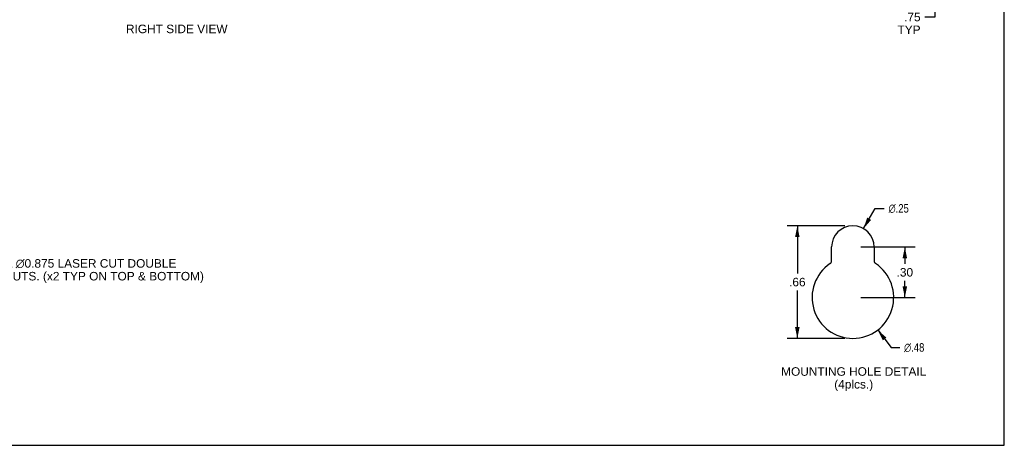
# Model space of a CAD drawing. Header units: inches. Extents: x 0 to 63, y 0 to 40.7.
# Tile 12 of 14: x 30.8 to 63, y 0 to 13.9. Entities that reach past the tile are written whole.
import ezdxf

# ---------------------------------------------------------------- set-up
doc = ezdxf.new("R2010")
doc.units = ezdxf.units.IN
doc.header["$LTSCALE"] = 3.462963
doc.header["$MEASUREMENT"] = 0
doc.layers.get('0').update_dxf_attribs({"linetype": 'CONTINUOUS'})
doc.layers.add('DIMENSIONS', color=7, linetype='CONTINUOUS')
doc.styles.get("Standard").update_dxf_attribs({"font": 'arial.ttf'})
doc.styles.add('TEXTSTYLE_1', font='gdt', dxfattribs={"width": 0.8})
doc.dimstyles.new('DIMSTYLE_1', dxfattribs={"dimtxt": 0.277778, "dimasz": 0.37037, "dimexe": 0.09, "dimexo": 0.07, "dimgap": 0.0375, "dimtad": 0, "dimtih": 1, "dimtoh": 1, "dimzin": 4, "dimdsep": 46, "dimtxsty": 'Standard', "dimblk": '_FILLED', "dimblk1": '_FILLED', "dimblk2": '_FILLED', "dimcen": 0.09, "dimadec": 3, "dimazin": 1, "dimtfac": 1, "dimtdec": 3, "dimtofl": 0, "dimtmove": 0, "dimatfit": 3, "dimldrblk": '_FILLED', "dimfxl": 0, "dimtolj": 1, "dimtzin": 4, "dimarcsym": 0})
doc.dimstyles.new('DIMSTYLE_2', dxfattribs={"dimtxt": 0.277778, "dimasz": 0.37037, "dimexe": 0.09, "dimexo": 0.07, "dimgap": 0.09, "dimtad": 0, "dimtih": 1, "dimtoh": 1, "dimlfac": 0.27, "dimzin": 4, "dimdsep": 46, "dimtxsty": 'Standard', "dimblk": '_FILLED', "dimblk1": '_FILLED', "dimblk2": '_FILLED', "dimcen": 0.09, "dimadec": 3, "dimazin": 1, "dimtfac": 1, "dimtdec": 3, "dimtofl": 0, "dimtmove": 0, "dimatfit": 1, "dimldrblk": '_FILLED', "dimfxl": 0, "dimtolj": 1, "dimtzin": 4, "dimarcsym": 0})
doc.dimstyles.new('DIMSTYLE_3', dxfattribs={"dimtxt": 0.277778, "dimasz": 0.37037, "dimexe": 0.09, "dimexo": 0.07, "dimgap": 0.0375, "dimtad": 0, "dimtih": 1, "dimtoh": 1, "dimlfac": 0.27, "dimzin": 4, "dimdsep": 46, "dimtxsty": 'Standard', "dimblk": '_FILLED', "dimblk1": '_FILLED', "dimblk2": '_FILLED', "dimcen": 0.09, "dimadec": 3, "dimazin": 1, "dimtfac": 1, "dimtdec": 3, "dimtofl": 0, "dimtmove": 0, "dimatfit": 3, "dimldrblk": '_FILLED', "dimfxl": 0, "dimtolj": 1, "dimtzin": 4, "dimarcsym": 0})

# ---------------------------------------------------------------- blocks, each defined once
blk = doc.blocks.new('_FILLED')
at = {"color": 0, "linetype": 'ByBlock'}
blk.add_solid([(0, 0), (-1, 0.2), (-1, -0.2)], dxfattribs=at)
blk = doc.blocks.new('*D5')
at = {"layer": 'DIMENSIONS', "color": 2, "linetype": 'Continuous'}
for p, q in [((58.363, 7.073), (58.745, 7.733)), ((58.745, 7.733), (59.043, 7.733))]:
    blk.add_line(p, q, dxfattribs=at)
at = {"layer": 'DIMENSIONS', "color": 2, "linetype": 'Continuous', "xscale": 0.3703703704, "yscale": 0.3703703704, "zscale": 0.3703703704, "rotation": 239.9728827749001}
blk.add_blockref('_FILLED', (58.363, 7.073), dxfattribs=at)
at = {"layer": 'DIMENSIONS', "color": 2, "linetype": 'Continuous', "insert": (59.182, 7.872), "char_height": 0.27778, "width": 0.9094, "attachment_point": 1, "line_spacing_factor": 0.9, "style": 'TEXTSTYLE_1'}
blk.add_mtext('{\\fgdt;n}\\fArial;.25', dxfattribs=at)
blk = doc.blocks.new('*D6')
at = {"layer": 'DIMENSIONS', "color": 2, "linetype": 'Continuous'}
for p, q in [((58.827, 3.763), (59.264, 3.193)), ((59.264, 3.193), (59.55, 3.193))]:
    blk.add_line(p, q, dxfattribs=at)
at = {"layer": 'DIMENSIONS', "color": 2, "linetype": 'Continuous', "xscale": 0.3703703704, "yscale": 0.3703703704, "zscale": 0.3703703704, "rotation": 127.4653944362}
blk.add_blockref('_FILLED', (58.827, 3.763), dxfattribs=at)
at = {"layer": 'DIMENSIONS', "color": 2, "linetype": 'Continuous', "insert": (59.689, 3.332), "char_height": 0.27778, "width": 0.9094, "attachment_point": 1, "line_spacing_factor": 0.9, "style": 'TEXTSTYLE_1'}
blk.add_mtext('{\\fgdt;n}\\fArial;.48', dxfattribs=at)
blk = doc.blocks.new('*D7')
at = {"layer": 'DIMENSIONS', "color": 2, "linetype": 'Continuous'}
for p, q in [((57.757, 7.166), (55.867, 7.166)), ((56.201, 7.166), (56.201, 5.605)), ((56.201, 3.488), (56.201, 5.049)), ((57.757, 3.488), (55.867, 3.488))]:
    blk.add_line(p, q, dxfattribs=at)
at = {"layer": 'DIMENSIONS', "color": 2, "linetype": 'Continuous', "xscale": 0.3703703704, "yscale": 0.3703703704, "zscale": 0.3703703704}
for p, rotation in [((56.201, 7.166), 90), ((56.201, 3.488), 270)]:
    blk.add_blockref('_FILLED', p, dxfattribs=dict(at, rotation=rotation))
at = {"layer": 'DIMENSIONS', "color": 2, "linetype": 'Continuous', "insert": (56.201, 5.466), "char_height": 0.2778, "width": 0.53903, "attachment_point": 2, "line_spacing_factor": 0.9}
blk.add_mtext('.66', dxfattribs=at)
blk = doc.blocks.new('*D12')
at = {"layer": 'DIMENSIONS', "color": 2, "linetype": 'Continuous'}
for p, q in [((60.691, 15.693), (60.691, 16.433)), ((59.318, 15.693), (61.024, 15.693)), ((60.02, 14.943), (61.024, 14.943)), ((60.691, 14.943), (60.691, 13.977)), ((60.691, 13.977), (60.367, 13.977))]:
    blk.add_line(p, q, dxfattribs=at)
at = {"layer": 'DIMENSIONS', "color": 2, "linetype": 'Continuous', "xscale": 0.3703703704, "yscale": 0.3703703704, "zscale": 0.3703703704}
for p, rotation in [((60.691, 15.693), 270), ((60.691, 14.943), 90)]:
    blk.add_blockref('_FILLED', p, dxfattribs=dict(at, rotation=rotation))
at = {"layer": 'DIMENSIONS', "color": 2, "linetype": 'Continuous', "insert": (60.228, 14.116), "char_height": 0.2778, "width": 0.75279, "attachment_point": 3, "line_spacing_factor": 0.9}
blk.add_mtext('.75\\PTYP', dxfattribs=at)
blk = doc.blocks.new('*D14')
at = {"layer": 'DIMENSIONS', "color": 2, "linetype": 'Continuous'}
for p, q in [((58.275, 6.472), (60.046, 6.472)), ((59.713, 6.472), (59.713, 5.924)), ((59.713, 4.822), (59.713, 5.369)), ((58.275, 4.822), (60.046, 4.822))]:
    blk.add_line(p, q, dxfattribs=at)
at = {"layer": 'DIMENSIONS', "color": 2, "linetype": 'Continuous', "xscale": 0.3703703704, "yscale": 0.3703703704, "zscale": 0.3703703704}
for p, rotation in [((59.713, 6.472), 90), ((59.713, 4.822), 270)]:
    blk.add_blockref('_FILLED', p, dxfattribs=dict(at, rotation=rotation))
at = {"layer": 'DIMENSIONS', "color": 2, "linetype": 'Continuous', "insert": (59.713, 5.785), "char_height": 0.2778, "width": 0.53903, "attachment_point": 2, "line_spacing_factor": 0.9}
blk.add_mtext('.30', dxfattribs=at)

msp = doc.modelspace()

# ---------------------------------------------------------------- linework, layer by layer
at = {"color": 7, "linetype": 'Continuous'}
for p, q in [((62.963, 0), (62.963, 40.741)), ((0, 0), (62.963, 0))]:
    msp.add_line(p, q, dxfattribs=at)
at = {"color": 3, "linetype": 'Continuous'}
for p, q in [((57.322, 6.02), (57.322, 6.472)), ((58.71, 6.472), (58.71, 6.02))]:
    msp.add_line(p, q, dxfattribs=at)
for centre, radius, start, end in [((58.016, 6.472), 0.694, 0, 180), ((58.016, 4.822), 1.333, 123.8964, 56.1036), ((57.21, 6.02), 0.111, 303.8964, 360), ((58.822, 6.02), 0.111, 180, 236.1036)]:
    msp.add_arc(centre, radius, start, end, dxfattribs=at)

# ---------------------------------------------------------------- texts
at = {"layer": 'DIMENSIONS', "color": 2, "linetype": 'Continuous', "line_spacing_factor": 0.9}
for s, insert, char_height, width, attachment_point in [('RIGHT SIDE VIEW', (35.926, 13.728), 0.27778, 3.31268, 2), (' \\fgdt;{\\fgdt;n}\\fArial;1.125 {\\ftxt.shx;\\W0.166667;\\H0.277778; }& \\fgdt;{\\fgdt;n}\\fArial;0.875 LASER CUT DOUBLE\\P KNOCKOUTS. (x2 TYP ON TOP & BOTTOM)', (28.773, 6.075), 0.277778, 8.02561, 1), ('MOUNTING HOLE DETAIL\\P(4plcs.)', (58.043, 2.547), 0.27778, 4.73461, 2)]:
    msp.add_mtext(s, dxfattribs=dict(at, insert=insert, char_height=char_height, width=width, attachment_point=attachment_point))

# ---------------------------------------------------------------- dimensions: what is measured, and where the dimension line sits
at = {"layer": 'DIMENSIONS', "color": 2, "linetype": 'Continuous'}
dim = msp.add_linear_dim(base=(60.691, 15.693), p1=(59.95, 14.943), p2=(59.248, 15.693), angle=90, text='<>\\PTYP', dimstyle='DIMSTYLE_1', dxfattribs=at)
dim.commit()
dim.dimension.update_dxf_attribs({"geometry": '*D12', "text_midpoint": (59.852, 13.768), "dimtype": 160})
for p1, p2, picture, middle in [((58.36349, 7.07276), (57.66848, 5.87028), '*D5', (59.6367, 7.73333)), ((58.827, 3.763), (57.205, 5.88), '*D6', (60.144, 3.193))]:
    dim = msp.add_diameter_dim_2p(p1=p1, p2=p2, text='%%c<>', dimstyle='DIMSTYLE_2', override={"dimpost": '<>'}, dxfattribs=at)
    dim.commit()
    dim.dimension.update_dxf_attribs({"geometry": picture, "text_midpoint": middle, "dimtype": 163})
for base, p1, p2, picture, middle in [((56.201, 3.488), (57.827, 7.166), (57.827, 3.488), '*D7', (56.209, 5.326)), ((59.713, 4.822), (58.205, 6.472), (58.205, 4.822), '*D14', (59.721, 5.645))]:
    dim = msp.add_linear_dim(base=base, p1=p1, p2=p2, angle=270, dimstyle='DIMSTYLE_3', dxfattribs=at)
    dim.commit()
    dim.dimension.update_dxf_attribs({"geometry": picture, "text_midpoint": middle, "dimtype": 160})

doc.saveas('drawing.dxf')
